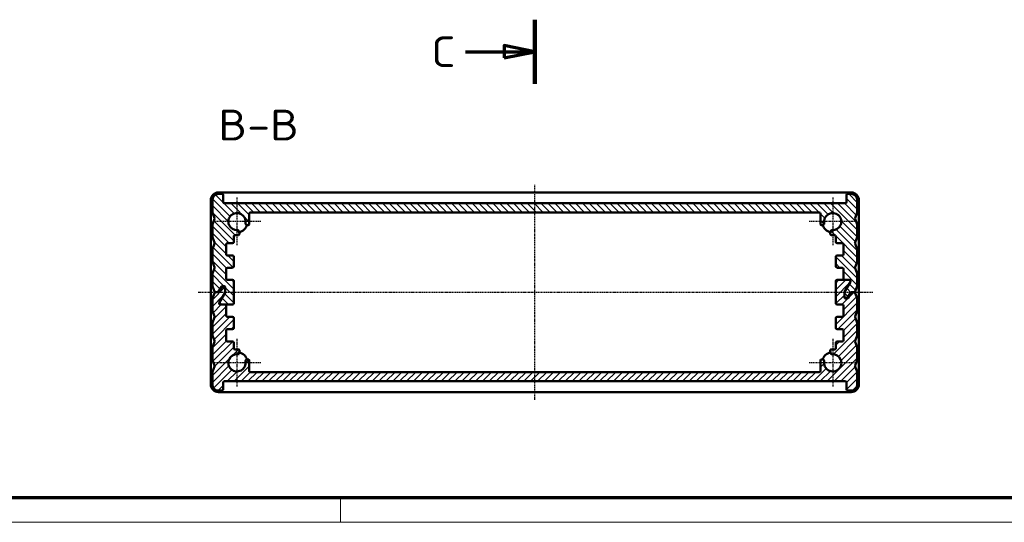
# Model space of a CAD drawing. Header units: millimetres. Extents: x 1 to 593, y 1 to 419.
# Tile 2 of 5: x 161 to 321, y 1 to 83. Entities that reach past the tile are written whole.
import ezdxf

# ---------------------------------------------------------------- set-up
doc = ezdxf.new("R2010")
doc.units = ezdxf.units.MM
doc.linetypes.add('CHAIN', pattern=[0.3543, 0.2362, -0.0295, 0.0591, -0.0295])
doc.linetypes.add('DASH_DOT', pattern=[0.37, 0.24, -0.06, 0.01, -0.06])
doc.layers.get('0').update_dxf_attribs({"lineweight": 25})
for name, color, linetype, lineweight in [('Mittellinie (ISO)', 1, 'DASH_DOT', 25), ('Mittelpunktmarkierung (ISO)', 1, 'DASH_DOT', 25), ('Rahmen (ISO)', 7, 'Continuous', 70), ('Schnittlinie (ISO)', 3, 'CHAIN', 70), ('Schraffur (ISO)', 1, 'Continuous', 18), ('Sichtbar (ISO)', 7, 'Continuous', 50), ('Symbol (ISO)', 1, 'Continuous', 25)]:
    doc.layers.add(name, color=color, linetype=linetype, lineweight=lineweight)
doc.styles.add('5', font='isocpeur.ttf', dxfattribs={"width": 1.1})

# ---------------------------------------------------------------- blocks, each defined once
blk = doc.blocks.new('2DTransSchnitt1')
at = {"layer": 'Schnittlinie (ISO)', "linetype": 'Continuous', "lineweight": 140}
blk.add_line((244.65, 82.82), (244.65, 72.38), dxfattribs=at)
at = {"layer": 'Schnittlinie (ISO)', "linetype": 'Continuous'}
for p, q in [((244.65, 77.6), (239.65, 78.6)), ((239.65, 78.6), (239.65, 76.6)), ((233.37, 77.6), (239.65, 77.6)), ((239.65, 77.6), (244.65, 77.6)), ((239.65, 76.6), (244.65, 77.6))]:
    blk.add_line(p, q, dxfattribs=at)
at = {"layer": 'Schnittlinie (ISO)', "linetype": 'Continuous', "flags": 128}
blk.add_lwpolyline([(239.65, 76.6), (244.65, 77.6), (239.65, 78.6), (239.65, 76.6)], dxfattribs=at)
at = {"layer": 'Schnittlinie (ISO)'}
blk.add_solid([(239.65, 76.6), (244.65, 77.6), (239.65, 78.6), (239.65, 76.6)], dxfattribs=at)
at = {"layer": 'Schnittlinie (ISO)', "insert": (227.78, 75.1), "char_height": 5, "attachment_point": 7, "style": '5'}
blk.add_mtext('C', dxfattribs=at)
blk = doc.blocks.new('Ränder Bopla-A2-Rahmen')
at = {"layer": 'Rahmen (ISO)', "color": 91, "lineweight": 70}
blk.add_line((589, 5), (20, 5), dxfattribs=at)
at = {"layer": 'Rahmen (ISO)', "color": 1, "lineweight": 18}
for p, q in [((213, 5), (213, 1)), ((1, 1), (593, 1))]:
    blk.add_line(p, q, dxfattribs=at)

msp = doc.modelspace()

# ---------------------------------------------------------------- hatches: boundary and pattern name
at = {"layer": 'Schraffur (ISO)'}
h = msp.add_hatch(dxfattribs=at)
h.set_pattern_fill('ANSI31', color=256, scale=6.35, angle=90.000210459, style=0)
h.set_pattern_definition([(135.0002, (0, 0), (-0.561264, -0.561268), [])])
edge = h.paths.add_edge_path()
edge.add_ellipse((293.8467315, 44.2500894), major_axis=(0, 0.2), ratio=1, start_angle=0, end_angle=90)
edge.add_line((293.6467315, 44.2500894), (293.6467315, 42.6500894))
edge.add_ellipse((293.8467315, 42.6500894), major_axis=(-0.2, 0), ratio=1, start_angle=0, end_angle=90)
edge.add_line((293.8467315, 42.4500894), (294.6967315, 42.4500894))
edge.add_ellipse((294.6967315, 42.2500894), major_axis=(0, 0.2), ratio=1, start_angle=270, end_angle=360, ccw=False)
edge.add_line((294.8967315, 42.2500894), (294.8967315, 40.6500894))
edge.add_ellipse((295.0967315, 40.6500894), major_axis=(-0.2, 0), ratio=1, start_angle=0, end_angle=90)
edge.add_line((295.0967315, 40.4500894), (295.8550219, 40.4500894))
edge.add_ellipse((295.8550219, 40.2500894), major_axis=(0, 0.2), ratio=1, start_angle=240, end_angle=360, ccw=False)
edge.add_line((296.028227, 40.1500894), (295.0735264, 38.4964995))
edge.add_ellipse((295.2467315, 38.3964995), major_axis=(-0.1732051, 0.1), ratio=1, start_angle=0, end_angle=30)
edge.add_line((295.0467315, 38.3964995), (295.0467315, 37.7500894))
edge.add_ellipse((295.2467315, 37.7500894), major_axis=(-0.2, 0), ratio=1, start_angle=0, end_angle=90)
edge.add_line((295.2467315, 37.5500894), (295.4508767, 37.5500894))
edge.add_ellipse((295.4508767, 37.7500894), major_axis=(0, -0.2), ratio=1, start_angle=0, end_angle=60)
edge.add_line((295.6240818, 37.6500894), (296.028227, 38.3500894))
edge.add_ellipse((296.201432, 38.2500894), major_axis=(-0.1732051, 0.1), ratio=1, start_angle=300, end_angle=360, ccw=False)
edge.add_line((296.201432, 38.4500894), (296.3169021, 38.4500894))
edge.add_line((296.3169021, 38.4500894), (296.6113249, 38.4500894))
edge.add_ellipse((296.6113249, 38.6500894), major_axis=(0, -0.2), ratio=1, start_angle=0, end_angle=68.198590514)
edge.add_line((296.7970203, 38.5758112), (297.1324268, 39.4143277))
edge.add_ellipse((296.9467315, 39.4886059), major_axis=(0.1856953, -0.0742781), ratio=1, start_angle=0, end_angle=21.801409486)
edge.add_line((297.1467315, 39.4886059), (297.1467315, 41.4115729))
edge.add_ellipse((296.9467315, 41.4115729), major_axis=(0.2, 0), ratio=1, start_angle=0, end_angle=21.801409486)
edge.add_line((297.1324268, 41.485851), (296.7764428, 42.3758112))
edge.add_ellipse((296.9621381, 42.4500894), major_axis=(-0.1856953, -0.0742781), ratio=1, start_angle=316.397181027, end_angle=360, ccw=False)
edge.add_line((296.7764428, 42.5243675), (297.1324268, 43.4143277))
edge.add_ellipse((296.9467315, 43.4886059), major_axis=(0.1856953, -0.0742781), ratio=1, start_angle=0, end_angle=21.801409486)
edge.add_line((297.1467315, 43.4886059), (297.1467315, 45.4115729))
edge.add_ellipse((296.9467315, 45.4115729), major_axis=(0.2, 0), ratio=1, start_angle=0, end_angle=21.801409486)
edge.add_line((297.1324268, 45.485851), (296.7764428, 46.3758112))
edge.add_ellipse((296.9621381, 46.4500894), major_axis=(-0.1856953, -0.0742781), ratio=1, start_angle=316.397181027, end_angle=360, ccw=False)
edge.add_line((296.7764428, 46.5243675), (297.1324268, 47.4143277))
edge.add_ellipse((296.9467315, 47.4886059), major_axis=(0.1856953, -0.0742781), ratio=1, start_angle=0, end_angle=21.801409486)
edge.add_line((297.1467315, 47.4886059), (297.1467315, 49.4115729))
edge.add_ellipse((296.9467315, 49.4115729), major_axis=(0.2, 0), ratio=1, start_angle=0, end_angle=21.801409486)
edge.add_line((297.1324268, 49.485851), (296.7764428, 50.3758112))
edge.add_ellipse((296.9621381, 50.4500894), major_axis=(-0.1856953, -0.0742781), ratio=1, start_angle=316.397181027, end_angle=360, ccw=False)
edge.add_line((296.7764428, 50.5243675), (297.1324268, 51.4143277))
edge.add_ellipse((296.9467315, 51.4886059), major_axis=(0.1856953, -0.0742781), ratio=1, start_angle=0, end_angle=21.801409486)
edge.add_line((297.1467315, 51.4886059), (297.1467315, 53.4500894))
edge.add_ellipse((296.1467315, 53.4500894), major_axis=(1, 0), ratio=1, start_angle=0, end_angle=90)
edge.add_line((296.1467315, 54.4500894), (295.5967315, 54.4500894))
edge.add_ellipse((295.5967315, 54.2500894), major_axis=(0, 0.2), ratio=1, start_angle=0, end_angle=90)
edge.add_line((295.3967315, 54.2500894), (295.3967315, 53.1500894))
edge.add_ellipse((295.1967315, 53.1500894), major_axis=(0.2, 0), ratio=1, start_angle=270, end_angle=360, ccw=False)
edge.add_line((295.1967315, 52.9500894), (194.0967315, 52.9500894))
edge.add_ellipse((194.0967315, 53.1500894), major_axis=(0, -0.2), ratio=1, start_angle=270, end_angle=360, ccw=False)
edge.add_line((193.8967315, 53.1500894), (193.8967315, 54.2500894))
edge.add_ellipse((193.6967315, 54.2500894), major_axis=(0.2, 0), ratio=1, start_angle=0, end_angle=90)
edge.add_line((193.6967315, 54.4500894), (193.1467315, 54.4500894))
edge.add_ellipse((193.1467315, 53.4500894), major_axis=(0, 1), ratio=1, start_angle=0, end_angle=90)
edge.add_line((192.1467315, 53.4500894), (192.1467315, 51.4886059))
edge.add_ellipse((192.3467315, 51.4886059), major_axis=(-0.2, 0), ratio=1, start_angle=0, end_angle=21.801409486)
edge.add_line((192.1610362, 51.4143277), (192.5170203, 50.5243675))
edge.add_ellipse((192.3313249, 50.4500894), major_axis=(0.1856953, 0.0742781), ratio=1, start_angle=316.397181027, end_angle=360, ccw=False)
edge.add_line((192.5170203, 50.3758112), (192.1610362, 49.485851))
edge.add_ellipse((192.3467315, 49.4115729), major_axis=(-0.1856953, 0.0742781), ratio=1, start_angle=0, end_angle=21.801409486)
edge.add_line((192.1467315, 49.4115729), (192.1467315, 47.4886059))
edge.add_ellipse((192.3467315, 47.4886059), major_axis=(-0.2, 0), ratio=1, start_angle=0, end_angle=21.801409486)
edge.add_line((192.1610362, 47.4143277), (192.5170203, 46.5243675))
edge.add_ellipse((192.3313249, 46.4500894), major_axis=(0.1856953, 0.0742781), ratio=1, start_angle=316.397181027, end_angle=360, ccw=False)
edge.add_line((192.5170203, 46.3758112), (192.1610362, 45.485851))
edge.add_ellipse((192.3467315, 45.4115729), major_axis=(-0.1856953, 0.0742781), ratio=1, start_angle=0, end_angle=21.801409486)
edge.add_line((192.1467315, 45.4115729), (192.1467315, 43.4886059))
edge.add_ellipse((192.3467315, 43.4886059), major_axis=(-0.2, 0), ratio=1, start_angle=0, end_angle=21.801409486)
edge.add_line((192.1610362, 43.4143277), (192.5170203, 42.5243675))
edge.add_ellipse((192.3313249, 42.4500894), major_axis=(0.1856953, 0.0742781), ratio=1, start_angle=316.397181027, end_angle=360, ccw=False)
edge.add_line((192.5170203, 42.3758112), (192.1610362, 41.485851))
edge.add_ellipse((192.3467315, 41.4115729), major_axis=(-0.1856953, 0.0742781), ratio=1, start_angle=0, end_angle=21.801409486)
edge.add_line((192.1467315, 41.4115729), (192.1467315, 39.4886059))
edge.add_ellipse((192.3467315, 39.4886059), major_axis=(-0.2, 0), ratio=1, start_angle=0, end_angle=21.801409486)
edge.add_line((192.1610362, 39.4143277), (192.4964428, 38.5758112))
edge.add_ellipse((192.6821381, 38.6500894), major_axis=(-0.1856953, -0.0742781), ratio=1, start_angle=0, end_angle=68.198590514)
edge.add_line((192.6821381, 38.4500894), (192.9765609, 38.4500894))
edge.add_ellipse((192.9765609, 38.6500894), major_axis=(0, -0.2), ratio=1, start_angle=0, end_angle=60)
edge.add_line((193.149766, 38.5500894), (193.6116462, 39.3500894))
edge.add_ellipse((193.7848513, 39.2500894), major_axis=(-0.1732051, 0.1), ratio=1, start_angle=300, end_angle=360, ccw=False)
edge.add_line((193.7848513, 39.4500894), (194.0467315, 39.4500894))
edge.add_ellipse((194.0467315, 39.2500894), major_axis=(0, 0.2), ratio=1, start_angle=270, end_angle=360, ccw=False)
edge.add_line((194.2467315, 39.2500894), (194.2467315, 39.1500894))
edge.add_line((194.2467315, 39.1500894), (194.2467315, 38.5036792))
edge.add_ellipse((194.0467315, 38.5036792), major_axis=(0.2, 0), ratio=1, start_angle=330, end_angle=360, ccw=False)
edge.add_line((194.2199366, 38.4036792), (193.2652361, 36.7500894))
edge.add_ellipse((193.4384411, 36.6500894), major_axis=(-0.1732051, 0.1), ratio=1, start_angle=0, end_angle=120)
edge.add_line((193.4384411, 36.4500894), (194.1967315, 36.4500894))
edge.add_line((194.1967315, 36.4500894), (195.4467315, 36.4500894))
edge.add_ellipse((195.4467315, 36.6500894), major_axis=(0, -0.2), ratio=1, start_angle=0, end_angle=90)
edge.add_line((195.6467315, 36.6500894), (195.6467315, 40.2500894))
edge.add_ellipse((195.4467315, 40.2500894), major_axis=(0.2, 0), ratio=1, start_angle=0, end_angle=90)
edge.add_line((195.4467315, 40.4500894), (194.5967315, 40.4500894))
edge.add_ellipse((194.5967315, 40.6500894), major_axis=(0, -0.2), ratio=1, start_angle=270, end_angle=360, ccw=False)
edge.add_line((194.3967315, 40.6500894), (194.3967315, 42.2500894))
edge.add_ellipse((194.5967315, 42.2500894), major_axis=(-0.2, 0), ratio=1, start_angle=270, end_angle=360, ccw=False)
edge.add_line((194.5967315, 42.4500894), (195.4467315, 42.4500894))
edge.add_ellipse((195.4467315, 42.6500894), major_axis=(0, -0.2), ratio=1, start_angle=0, end_angle=90)
edge.add_line((195.6467315, 42.6500894), (195.6467315, 44.2500894))
edge.add_ellipse((195.4467315, 44.2500894), major_axis=(0.2, 0), ratio=1, start_angle=0, end_angle=90)
edge.add_line((195.4467315, 44.4500894), (194.5967315, 44.4500894))
edge.add_ellipse((194.5967315, 44.6500894), major_axis=(0, -0.2), ratio=1, start_angle=270, end_angle=360, ccw=False)
edge.add_line((194.3967315, 44.6500894), (194.3967315, 46.2500894))
edge.add_ellipse((194.5967315, 46.2500894), major_axis=(-0.2, 0), ratio=1, start_angle=270, end_angle=360, ccw=False)
edge.add_line((194.5967315, 46.4500894), (195.4467315, 46.4500894))
edge.add_ellipse((195.4467315, 46.6500894), major_axis=(0, -0.2), ratio=1, start_angle=0, end_angle=90)
edge.add_line((195.6467315, 46.6500894), (195.6467315, 47.5500894))
edge.add_ellipse((195.8467315, 47.5500894), major_axis=(-0.2, 0), ratio=1, start_angle=270, end_angle=360, ccw=False)
edge.add_line((195.8467315, 47.7500894), (196.3771618, 47.7500894))
edge.add_ellipse((196.3771618, 47.9500894), major_axis=(0, -0.2), ratio=1, start_angle=0, end_angle=102.273689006)
edge.add_line((196.5725904, 47.9926057), (196.4841945, 48.3989225))
edge.add_ellipse((196.2887658, 48.3564061), major_axis=(0.1954287, 0.0425163), ratio=1, start_angle=0, end_angle=82.819244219)
edge.add_ellipse((196.1467315, 49.9500894), major_axis=(0.12428, -1.3944728), ratio=1, start_angle=74.361511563, end_angle=360, ccw=False)
edge.add_ellipse((197.719707, 49.6572618), major_axis=(-0.1966219, 0.0366034), ratio=1, start_angle=0, end_angle=82.819244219)
edge.add_line((197.6588129, 49.4667574), (197.8858374, 49.3941898))
edge.add_ellipse((197.9467315, 49.5846942), major_axis=(-0.0608941, -0.1905044), ratio=1, start_angle=0, end_angle=107.726310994)
edge.add_line((198.1467315, 49.5846942), (198.1467315, 51.2500894))
edge.add_ellipse((198.3467315, 51.2500894), major_axis=(-0.2, 0), ratio=1, start_angle=270, end_angle=360, ccw=False)
edge.add_line((198.3467315, 51.4500894), (290.9467315, 51.4500894))
edge.add_ellipse((290.9467315, 51.2500894), major_axis=(0, 0.2), ratio=1, start_angle=270, end_angle=360, ccw=False)
edge.add_line((291.1467315, 51.2500894), (291.1467315, 49.5846942))
edge.add_ellipse((291.3467315, 49.5846942), major_axis=(-0.2, 0), ratio=1, start_angle=0, end_angle=107.726310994)
edge.add_line((291.4076256, 49.3941898), (291.6346501, 49.4667574))
edge.add_ellipse((291.573756, 49.6572618), major_axis=(0.0608941, -0.1905044), ratio=1, start_angle=0, end_angle=82.819244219)
edge.add_ellipse((293.1467315, 49.9500894), major_axis=(-1.3763536, -0.2562241), ratio=1, start_angle=74.361511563, end_angle=360, ccw=False)
edge.add_ellipse((293.0046972, 48.3564061), major_axis=(0.0177543, 0.1992104), ratio=1, start_angle=0, end_angle=82.819244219)
edge.add_line((292.8092685, 48.3989225), (292.7208726, 47.9926057))
edge.add_ellipse((292.9163013, 47.9500894), major_axis=(-0.1954287, 0.0425163), ratio=1, start_angle=0, end_angle=102.273689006)
edge.add_line((292.9163013, 47.7500894), (293.4467315, 47.7500894))
edge.add_ellipse((293.4467315, 47.5500894), major_axis=(0, 0.2), ratio=1, start_angle=270, end_angle=360, ccw=False)
edge.add_line((293.6467315, 47.5500894), (293.6467315, 46.6500894))
edge.add_ellipse((293.8467315, 46.6500894), major_axis=(-0.2, 0), ratio=1, start_angle=0, end_angle=90)
edge.add_line((293.8467315, 46.4500894), (294.6967315, 46.4500894))
edge.add_ellipse((294.6967315, 46.2500894), major_axis=(0, 0.2), ratio=1, start_angle=270, end_angle=360, ccw=False)
edge.add_line((294.8967315, 46.2500894), (294.8967315, 44.6500894))
edge.add_ellipse((294.6967315, 44.6500894), major_axis=(0.2, 0), ratio=1, start_angle=270, end_angle=360, ccw=False)
edge.add_line((294.6967315, 44.4500894), (293.8467315, 44.4500894))
h = msp.add_hatch(dxfattribs=at)
h.set_pattern_fill('ANSI31', color=256, scale=6.35, style=0)
h.set_pattern_definition([(45, (0, 0), (-0.561266, 0.561266), [])])
edge = h.paths.add_edge_path()
edge.add_ellipse((195.4467315, 32.6500894), major_axis=(0, -0.2), ratio=1, start_angle=0, end_angle=90)
edge.add_line((195.6467315, 32.6500894), (195.6467315, 34.2500894))
edge.add_ellipse((195.4467315, 34.2500894), major_axis=(0.2, 0), ratio=1, start_angle=0, end_angle=90)
edge.add_line((195.4467315, 34.4500894), (194.5967315, 34.4500894))
edge.add_ellipse((194.5967315, 34.6500894), major_axis=(0, -0.2), ratio=1, start_angle=270, end_angle=360, ccw=False)
edge.add_line((194.3967315, 34.6500894), (194.3967315, 36.2500894))
edge.add_ellipse((194.1967315, 36.2500894), major_axis=(0.2, 0), ratio=1, start_angle=0, end_angle=90)
edge.add_line((194.1967315, 36.4500894), (193.4384411, 36.4500894))
edge.add_ellipse((193.4384411, 36.6500894), major_axis=(0, -0.2), ratio=1, start_angle=240, end_angle=360, ccw=False)
edge.add_line((193.2652361, 36.7500894), (194.2199366, 38.4036792))
edge.add_ellipse((194.0467315, 38.5036792), major_axis=(0.1732051, -0.1), ratio=1, start_angle=0, end_angle=30)
edge.add_line((194.2467315, 38.5036792), (194.2467315, 39.1500894))
edge.add_ellipse((194.0467315, 39.1500894), major_axis=(0.2, 0), ratio=1, start_angle=0, end_angle=90)
edge.add_line((194.0467315, 39.3500894), (193.8425863, 39.3500894))
edge.add_ellipse((193.8425863, 39.1500894), major_axis=(0, 0.2), ratio=1, start_angle=0, end_angle=60)
edge.add_line((193.6693812, 39.2500894), (193.2652361, 38.5500894))
edge.add_ellipse((193.092031, 38.6500894), major_axis=(0.1732051, -0.1), ratio=1, start_angle=300, end_angle=360, ccw=False)
edge.add_line((193.092031, 38.4500894), (192.9765609, 38.4500894))
edge.add_line((192.9765609, 38.4500894), (192.6821381, 38.4500894))
edge.add_ellipse((192.6821381, 38.2500894), major_axis=(0, 0.2), ratio=1, start_angle=0, end_angle=68.198590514)
edge.add_line((192.4964428, 38.3243675), (192.1610362, 37.485851))
edge.add_ellipse((192.3467315, 37.4115729), major_axis=(-0.1856953, 0.0742781), ratio=1, start_angle=0, end_angle=21.801409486)
edge.add_line((192.1467315, 37.4115729), (192.1467315, 35.4886059))
edge.add_ellipse((192.3467315, 35.4886059), major_axis=(-0.2, 0), ratio=1, start_angle=0, end_angle=21.801409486)
edge.add_line((192.1610362, 35.4143277), (192.5170203, 34.5243675))
edge.add_ellipse((192.3313249, 34.4500894), major_axis=(0.1856953, 0.0742781), ratio=1, start_angle=316.397181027, end_angle=360, ccw=False)
edge.add_line((192.5170203, 34.3758112), (192.1610362, 33.485851))
edge.add_ellipse((192.3467315, 33.4115729), major_axis=(-0.1856953, 0.0742781), ratio=1, start_angle=0, end_angle=21.801409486)
edge.add_line((192.1467315, 33.4115729), (192.1467315, 31.4886059))
edge.add_ellipse((192.3467315, 31.4886059), major_axis=(-0.2, 0), ratio=1, start_angle=0, end_angle=21.801409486)
edge.add_line((192.1610362, 31.4143277), (192.5170203, 30.5243675))
edge.add_ellipse((192.3313249, 30.4500894), major_axis=(0.1856953, 0.0742781), ratio=1, start_angle=316.397181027, end_angle=360, ccw=False)
edge.add_line((192.5170203, 30.3758112), (192.1610362, 29.485851))
edge.add_ellipse((192.3467315, 29.4115729), major_axis=(-0.1856953, 0.0742781), ratio=1, start_angle=0, end_angle=21.801409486)
edge.add_line((192.1467315, 29.4115729), (192.1467315, 27.4886059))
edge.add_ellipse((192.3467315, 27.4886059), major_axis=(-0.2, 0), ratio=1, start_angle=0, end_angle=21.801409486)
edge.add_line((192.1610362, 27.4143277), (192.5170203, 26.5243675))
edge.add_ellipse((192.3313249, 26.4500894), major_axis=(0.1856953, 0.0742781), ratio=1, start_angle=316.397181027, end_angle=360, ccw=False)
edge.add_line((192.5170203, 26.3758112), (192.1610362, 25.485851))
edge.add_ellipse((192.3467315, 25.4115729), major_axis=(-0.1856953, 0.0742781), ratio=1, start_angle=0, end_angle=21.801409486)
edge.add_line((192.1467315, 25.4115729), (192.1467315, 23.4500894))
edge.add_ellipse((193.1467315, 23.4500894), major_axis=(-1, 0), ratio=1, start_angle=0, end_angle=90)
edge.add_line((193.1467315, 22.4500894), (193.6967315, 22.4500894))
edge.add_ellipse((193.6967315, 22.6500894), major_axis=(0, -0.2), ratio=1, start_angle=0, end_angle=90)
edge.add_line((193.8967315, 22.6500894), (193.8967315, 23.7500894))
edge.add_ellipse((194.0967315, 23.7500894), major_axis=(-0.2, 0), ratio=1, start_angle=270, end_angle=360, ccw=False)
edge.add_line((194.0967315, 23.9500894), (295.1967315, 23.9500894))
edge.add_ellipse((295.1967315, 23.7500894), major_axis=(0, 0.2), ratio=1, start_angle=270, end_angle=360, ccw=False)
edge.add_line((295.3967315, 23.7500894), (295.3967315, 22.6500894))
edge.add_ellipse((295.5967315, 22.6500894), major_axis=(-0.2, 0), ratio=1, start_angle=0, end_angle=90)
edge.add_line((295.5967315, 22.4500894), (296.1467315, 22.4500894))
edge.add_ellipse((296.1467315, 23.4500894), major_axis=(0, -1), ratio=1, start_angle=0, end_angle=90)
edge.add_line((297.1467315, 23.4500894), (297.1467315, 25.4115729))
edge.add_ellipse((296.9467315, 25.4115729), major_axis=(0.2, 0), ratio=1, start_angle=0, end_angle=21.801409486)
edge.add_line((297.1324268, 25.485851), (296.7764428, 26.3758112))
edge.add_ellipse((296.9621381, 26.4500894), major_axis=(-0.1856953, -0.0742781), ratio=1, start_angle=316.397181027, end_angle=360, ccw=False)
edge.add_line((296.7764428, 26.5243675), (297.1324268, 27.4143277))
edge.add_ellipse((296.9467315, 27.4886059), major_axis=(0.1856953, -0.0742781), ratio=1, start_angle=0, end_angle=21.801409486)
edge.add_line((297.1467315, 27.4886059), (297.1467315, 29.4115729))
edge.add_ellipse((296.9467315, 29.4115729), major_axis=(0.2, 0), ratio=1, start_angle=0, end_angle=21.801409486)
edge.add_line((297.1324268, 29.485851), (296.7764428, 30.3758112))
edge.add_ellipse((296.9621381, 30.4500894), major_axis=(-0.1856953, -0.0742781), ratio=1, start_angle=316.397181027, end_angle=360, ccw=False)
edge.add_line((296.7764428, 30.5243675), (297.1324268, 31.4143277))
edge.add_ellipse((296.9467315, 31.4886059), major_axis=(0.1856953, -0.0742781), ratio=1, start_angle=0, end_angle=21.801409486)
edge.add_line((297.1467315, 31.4886059), (297.1467315, 33.4115729))
edge.add_ellipse((296.9467315, 33.4115729), major_axis=(0.2, 0), ratio=1, start_angle=0, end_angle=21.801409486)
edge.add_line((297.1324268, 33.485851), (296.7764428, 34.3758112))
edge.add_ellipse((296.9621381, 34.4500894), major_axis=(-0.1856953, -0.0742781), ratio=1, start_angle=316.397181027, end_angle=360, ccw=False)
edge.add_line((296.7764428, 34.5243675), (297.1324268, 35.4143277))
edge.add_ellipse((296.9467315, 35.4886059), major_axis=(0.1856953, -0.0742781), ratio=1, start_angle=0, end_angle=21.801409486)
edge.add_line((297.1467315, 35.4886059), (297.1467315, 37.4115729))
edge.add_ellipse((296.9467315, 37.4115729), major_axis=(0.2, 0), ratio=1, start_angle=0, end_angle=21.801409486)
edge.add_line((297.1324268, 37.485851), (296.7970203, 38.3243675))
edge.add_ellipse((296.6113249, 38.2500894), major_axis=(0.1856953, 0.0742781), ratio=1, start_angle=0, end_angle=68.198590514)
edge.add_line((296.6113249, 38.4500894), (296.3169021, 38.4500894))
edge.add_ellipse((296.3169021, 38.2500894), major_axis=(0, 0.2), ratio=1, start_angle=0, end_angle=60)
edge.add_line((296.143697, 38.3500894), (295.6818168, 37.5500894))
edge.add_ellipse((295.5086117, 37.6500894), major_axis=(0.1732051, -0.1), ratio=1, start_angle=300, end_angle=360, ccw=False)
edge.add_line((295.5086117, 37.4500894), (295.2467315, 37.4500894))
edge.add_ellipse((295.2467315, 37.6500894), major_axis=(0, -0.2), ratio=1, start_angle=270, end_angle=360, ccw=False)
edge.add_line((295.0467315, 37.6500894), (295.0467315, 37.7500894))
edge.add_line((295.0467315, 37.7500894), (295.0467315, 38.3964995))
edge.add_ellipse((295.2467315, 38.3964995), major_axis=(-0.2, 0), ratio=1, start_angle=330, end_angle=360, ccw=False)
edge.add_line((295.0735264, 38.4964995), (296.028227, 40.1500894))
edge.add_ellipse((295.8550219, 40.2500894), major_axis=(0.1732051, -0.1), ratio=1, start_angle=0, end_angle=120)
edge.add_line((295.8550219, 40.4500894), (295.0967315, 40.4500894))
edge.add_line((295.0967315, 40.4500894), (293.8467315, 40.4500894))
edge.add_ellipse((293.8467315, 40.2500894), major_axis=(0, 0.2), ratio=1, start_angle=0, end_angle=90)
edge.add_line((293.6467315, 40.2500894), (293.6467315, 36.6500894))
edge.add_ellipse((293.8467315, 36.6500894), major_axis=(-0.2, 0), ratio=1, start_angle=0, end_angle=90)
edge.add_line((293.8467315, 36.4500894), (294.6967315, 36.4500894))
edge.add_ellipse((294.6967315, 36.2500894), major_axis=(0, 0.2), ratio=1, start_angle=270, end_angle=360, ccw=False)
edge.add_line((294.8967315, 36.2500894), (294.8967315, 34.6500894))
edge.add_ellipse((294.6967315, 34.6500894), major_axis=(0.2, 0), ratio=1, start_angle=270, end_angle=360, ccw=False)
edge.add_line((294.6967315, 34.4500894), (293.8467315, 34.4500894))
edge.add_ellipse((293.8467315, 34.2500894), major_axis=(0, 0.2), ratio=1, start_angle=0, end_angle=90)
edge.add_line((293.6467315, 34.2500894), (293.6467315, 32.6500894))
edge.add_ellipse((293.8467315, 32.6500894), major_axis=(-0.2, 0), ratio=1, start_angle=0, end_angle=90)
edge.add_line((293.8467315, 32.4500894), (294.6967315, 32.4500894))
edge.add_ellipse((294.6967315, 32.2500894), major_axis=(0, 0.2), ratio=1, start_angle=270, end_angle=360, ccw=False)
edge.add_line((294.8967315, 32.2500894), (294.8967315, 30.6500894))
edge.add_ellipse((294.6967315, 30.6500894), major_axis=(0.2, 0), ratio=1, start_angle=270, end_angle=360, ccw=False)
edge.add_line((294.6967315, 30.4500894), (293.8467315, 30.4500894))
edge.add_ellipse((293.8467315, 30.2500894), major_axis=(0, 0.2), ratio=1, start_angle=0, end_angle=90)
edge.add_line((293.6467315, 30.2500894), (293.6467315, 29.3500894))
edge.add_ellipse((293.4467315, 29.3500894), major_axis=(0.2, 0), ratio=1, start_angle=270, end_angle=360, ccw=False)
edge.add_line((293.4467315, 29.1500894), (292.9163013, 29.1500894))
edge.add_ellipse((292.9163013, 28.9500894), major_axis=(0, 0.2), ratio=1, start_angle=0, end_angle=102.273689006)
edge.add_line((292.7208726, 28.907573), (292.8092685, 28.5012563))
edge.add_ellipse((293.0046972, 28.5437726), major_axis=(-0.1954287, -0.0425163), ratio=1, start_angle=0, end_angle=82.819244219)
edge.add_ellipse((293.1467315, 26.9500894), major_axis=(-0.12428, 1.3944728), ratio=1, start_angle=74.361511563, end_angle=360, ccw=False)
edge.add_ellipse((291.573756, 27.242917), major_axis=(0.1966219, -0.0366034), ratio=1, start_angle=0, end_angle=82.819244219)
edge.add_line((291.6346501, 27.4334213), (291.4076256, 27.505989))
edge.add_ellipse((291.3467315, 27.3154846), major_axis=(0.0608941, 0.1905044), ratio=1, start_angle=0, end_angle=107.726310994)
edge.add_line((291.1467315, 27.3154846), (291.1467315, 25.6500894))
edge.add_ellipse((290.9467315, 25.6500894), major_axis=(0.2, 0), ratio=1, start_angle=270, end_angle=360, ccw=False)
edge.add_line((290.9467315, 25.4500894), (198.3467315, 25.4500894))
edge.add_ellipse((198.3467315, 25.6500894), major_axis=(0, -0.2), ratio=1, start_angle=270, end_angle=360, ccw=False)
edge.add_line((198.1467315, 25.6500894), (198.1467315, 27.3154846))
edge.add_ellipse((197.9467315, 27.3154846), major_axis=(0.2, 0), ratio=1, start_angle=0, end_angle=107.726310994)
edge.add_line((197.8858374, 27.505989), (197.6588129, 27.4334213))
edge.add_ellipse((197.719707, 27.242917), major_axis=(-0.0608941, 0.1905044), ratio=1, start_angle=0, end_angle=82.819244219)
edge.add_ellipse((196.1467315, 26.9500894), major_axis=(1.3763536, 0.2562241), ratio=1, start_angle=74.361511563, end_angle=360, ccw=False)
edge.add_ellipse((196.2887658, 28.5437726), major_axis=(-0.0177543, -0.1992104), ratio=1, start_angle=0, end_angle=82.819244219)
edge.add_line((196.4841945, 28.5012563), (196.5725904, 28.907573))
edge.add_ellipse((196.3771618, 28.9500894), major_axis=(0.1954287, -0.0425163), ratio=1, start_angle=0, end_angle=102.273689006)
edge.add_line((196.3771618, 29.1500894), (195.8467315, 29.1500894))
edge.add_ellipse((195.8467315, 29.3500894), major_axis=(0, -0.2), ratio=1, start_angle=270, end_angle=360, ccw=False)
edge.add_line((195.6467315, 29.3500894), (195.6467315, 30.2500894))
edge.add_ellipse((195.4467315, 30.2500894), major_axis=(0.2, 0), ratio=1, start_angle=0, end_angle=90)
edge.add_line((195.4467315, 30.4500894), (194.5967315, 30.4500894))
edge.add_ellipse((194.5967315, 30.6500894), major_axis=(0, -0.2), ratio=1, start_angle=270, end_angle=360, ccw=False)
edge.add_line((194.3967315, 30.6500894), (194.3967315, 32.2500894))
edge.add_ellipse((194.5967315, 32.2500894), major_axis=(-0.2, 0), ratio=1, start_angle=270, end_angle=360, ccw=False)
edge.add_line((194.5967315, 32.4500894), (195.4467315, 32.4500894))

# ---------------------------------------------------------------- linework, layer by layer
at = {"layer": 'Mittellinie (ISO)', "linetype": 'CHAIN'}
for p, q in [((244.6467315, 20.9500894), (244.6467315, 55.9500894)), ((189.847502, 38.4500894), (299.7265759, 38.4500894))]:
    msp.add_line(p, q, dxfattribs=at)
at = {"layer": 'Mittelpunktmarkierung (ISO)', "linetype": 'CHAIN'}
for p, q in [((196.1467315, 53.8500894), (196.1467315, 46.0500894)), ((293.1467315, 53.8500894), (293.1467315, 46.0500894)), ((200.0467315, 49.9500894), (192.2467315, 49.9500894)), ((297.0467315, 49.9500894), (289.2467315, 49.9500894)), ((196.1467315, 30.8500894), (196.1467315, 23.0500894)), ((293.1467315, 30.8500894), (293.1467315, 23.0500894)), ((200.0467315, 26.9500894), (192.2467315, 26.9500894)), ((297.0467315, 26.9500894), (289.2467315, 26.9500894))]:
    msp.add_line(p, q, dxfattribs=at)
at = {"layer": 'Sichtbar (ISO)'}
for p, q in [((193.1467315, 54.7000894), (296.1467315, 54.7000894)), ((191.8967315, 23.4500894), (191.8967315, 53.4500894)), ((192.1467315, 53.4500894), (192.1467315, 51.4886059)), ((193.6967315, 54.4500894), (193.1467315, 54.4500894)), ((193.8967315, 53.1500894), (193.8967315, 54.2500894)), ((295.1967315, 52.9500894), (194.0967315, 52.9500894)), ((295.3967315, 54.2500894), (295.3967315, 53.1500894)), ((296.1467315, 54.4500894), (295.5967315, 54.4500894)), ((297.1467315, 51.4886059), (297.1467315, 53.4500894)), ((297.3967315, 53.4500894), (297.3967315, 23.4500894)), ((192.1610362, 51.4143277), (192.5170203, 50.5243675)), ((198.3467315, 51.4500894), (290.9467315, 51.4500894)), ((296.7764428, 50.5243675), (297.1324268, 51.4143277)), ((192.5170203, 50.3758112), (192.1610362, 49.485851)), ((198.1467315, 49.5846942), (198.1467315, 51.2500894)), ((291.1467315, 51.2500894), (291.1467315, 49.5846942)), ((297.1324268, 49.485851), (296.7764428, 50.3758112)), ((192.1467315, 49.4115729), (192.1467315, 47.4886059)), ((196.5725904, 47.9926057), (196.4841945, 48.3989225)), ((197.6588129, 49.4667574), (197.8858374, 49.3941898)), ((291.4076256, 49.3941898), (291.6346501, 49.4667574)), ((292.8092685, 48.3989225), (292.7208726, 47.9926057)), ((297.1467315, 47.4886059), (297.1467315, 49.4115729)), ((192.1610362, 47.4143277), (192.5170203, 46.5243675)), ((195.6467315, 46.6500894), (195.6467315, 47.5500894)), ((195.8467315, 47.7500894), (196.3771618, 47.7500894)), ((292.9163013, 47.7500894), (293.4467315, 47.7500894)), ((293.6467315, 47.5500894), (293.6467315, 46.6500894)), ((296.7764428, 46.5243675), (297.1324268, 47.4143277)), ((192.1467315, 45.4115729), (192.1467315, 43.4886059)), ((192.5170203, 46.3758112), (192.1610362, 45.485851)), ((194.3967315, 44.6500894), (194.3967315, 46.2500894)), ((194.5967315, 46.4500894), (195.4467315, 46.4500894)), ((293.8467315, 46.4500894), (294.6967315, 46.4500894)), ((294.8967315, 46.2500894), (294.8967315, 44.6500894)), ((297.1324268, 45.485851), (296.7764428, 46.3758112)), ((297.1467315, 43.4886059), (297.1467315, 45.4115729)), ((192.1610362, 43.4143277), (192.5170203, 42.5243675)), ((195.4467315, 44.4500894), (194.5967315, 44.4500894)), ((195.6467315, 42.6500894), (195.6467315, 44.2500894)), ((293.6467315, 44.2500894), (293.6467315, 42.6500894)), ((294.6967315, 44.4500894), (293.8467315, 44.4500894)), ((296.7764428, 42.5243675), (297.1324268, 43.4143277)), ((192.5170203, 42.3758112), (192.1610362, 41.485851)), ((194.3967315, 40.6500894), (194.3967315, 42.2500894)), ((194.5967315, 42.4500894), (195.4467315, 42.4500894)), ((293.8467315, 42.4500894), (294.6967315, 42.4500894)), ((294.8967315, 42.2500894), (294.8967315, 40.6500894)), ((297.1324268, 41.485851), (296.7764428, 42.3758112)), ((192.1467315, 41.4115729), (192.1467315, 39.4886059)), ((195.4467315, 40.4500894), (194.5967315, 40.4500894)), ((195.6467315, 36.6500894), (195.6467315, 40.2500894)), ((293.6467315, 40.2500894), (293.6467315, 36.6500894)), ((295.8550219, 40.4500894), (293.8467315, 40.4500894)), ((295.0735264, 38.4964995), (296.028227, 40.1500894)), ((296.028227, 40.1500894), (295.0735264, 38.4964995)), ((295.0967315, 40.4500894), (295.8550219, 40.4500894)), ((297.1467315, 39.4886059), (297.1467315, 41.4115729)), ((192.1610362, 39.4143277), (192.4964428, 38.5758112)), ((193.149766, 38.5500894), (193.6116462, 39.3500894)), ((193.6693812, 39.2500894), (193.2652361, 38.5500894)), ((193.7848513, 39.4500894), (194.0467315, 39.4500894)), ((194.0467315, 39.3500894), (193.8425863, 39.3500894)), ((194.2467315, 39.2500894), (194.2467315, 38.5036792)), ((194.2467315, 38.5036792), (194.2467315, 39.1500894)), ((296.7970203, 38.5758112), (297.1324268, 39.4143277)), ((192.1467315, 37.4115729), (192.1467315, 35.4886059)), ((192.4964428, 38.3243675), (192.1610362, 37.485851)), ((193.092031, 38.4500894), (192.6821381, 38.4500894)), ((192.6821381, 38.4500894), (192.9765609, 38.4500894)), ((193.2652361, 36.7500894), (194.2199366, 38.4036792)), ((194.2199366, 38.4036792), (193.2652361, 36.7500894)), ((295.0467315, 37.6500894), (295.0467315, 38.3964995)), ((295.0467315, 38.3964995), (295.0467315, 37.7500894)), ((295.2467315, 37.5500894), (295.4508767, 37.5500894)), ((295.5086117, 37.4500894), (295.2467315, 37.4500894)), ((295.6240818, 37.6500894), (296.028227, 38.3500894)), ((296.143697, 38.3500894), (295.6818168, 37.5500894)), ((296.201432, 38.4500894), (296.6113249, 38.4500894)), ((296.6113249, 38.4500894), (296.3169021, 38.4500894)), ((297.1324268, 37.485851), (296.7970203, 38.3243675)), ((297.1467315, 35.4886059), (297.1467315, 37.4115729)), ((192.1610362, 35.4143277), (192.5170203, 34.5243675)), ((194.1967315, 36.4500894), (193.4384411, 36.4500894)), ((193.4384411, 36.4500894), (195.4467315, 36.4500894)), ((194.3967315, 34.6500894), (194.3967315, 36.2500894)), ((293.8467315, 36.4500894), (294.6967315, 36.4500894)), ((294.8967315, 36.2500894), (294.8967315, 34.6500894)), ((296.7764428, 34.5243675), (297.1324268, 35.4143277)), ((192.5170203, 34.3758112), (192.1610362, 33.485851)), ((195.4467315, 34.4500894), (194.5967315, 34.4500894)), ((195.6467315, 32.6500894), (195.6467315, 34.2500894)), ((293.6467315, 34.2500894), (293.6467315, 32.6500894)), ((294.6967315, 34.4500894), (293.8467315, 34.4500894)), ((297.1324268, 33.485851), (296.7764428, 34.3758112)), ((192.1467315, 33.4115729), (192.1467315, 31.4886059)), ((194.3967315, 30.6500894), (194.3967315, 32.2500894)), ((194.5967315, 32.4500894), (195.4467315, 32.4500894)), ((293.8467315, 32.4500894), (294.6967315, 32.4500894)), ((294.8967315, 32.2500894), (294.8967315, 30.6500894)), ((297.1467315, 31.4886059), (297.1467315, 33.4115729)), ((192.1610362, 31.4143277), (192.5170203, 30.5243675)), ((296.7764428, 30.5243675), (297.1324268, 31.4143277)), ((192.1467315, 29.4115729), (192.1467315, 27.4886059)), ((192.5170203, 30.3758112), (192.1610362, 29.485851)), ((195.4467315, 30.4500894), (194.5967315, 30.4500894)), ((195.6467315, 29.3500894), (195.6467315, 30.2500894)), ((196.3771618, 29.1500894), (195.8467315, 29.1500894)), ((196.4841945, 28.5012563), (196.5725904, 28.907573)), ((292.7208726, 28.907573), (292.8092685, 28.5012563)), ((293.4467315, 29.1500894), (292.9163013, 29.1500894)), ((293.6467315, 30.2500894), (293.6467315, 29.3500894)), ((294.6967315, 30.4500894), (293.8467315, 30.4500894)), ((297.1324268, 29.485851), (296.7764428, 30.3758112)), ((297.1467315, 27.4886059), (297.1467315, 29.4115729)), ((192.1610362, 27.4143277), (192.5170203, 26.5243675)), ((197.8858374, 27.505989), (197.6588129, 27.4334213)), ((198.1467315, 25.6500894), (198.1467315, 27.3154846)), ((291.1467315, 27.3154846), (291.1467315, 25.6500894)), ((291.6346501, 27.4334213), (291.4076256, 27.505989)), ((296.7764428, 26.5243675), (297.1324268, 27.4143277)), ((192.5170203, 26.3758112), (192.1610362, 25.485851)), ((297.1324268, 25.485851), (296.7764428, 26.3758112)), ((192.1467315, 25.4115729), (192.1467315, 23.4500894)), ((290.9467315, 25.4500894), (198.3467315, 25.4500894)), ((297.1467315, 23.4500894), (297.1467315, 25.4115729)), ((193.1467315, 22.4500894), (193.6967315, 22.4500894)), ((193.8967315, 22.6500894), (193.8967315, 23.7500894)), ((194.0967315, 23.9500894), (295.1967315, 23.9500894)), ((295.3967315, 23.7500894), (295.3967315, 22.6500894)), ((295.5967315, 22.4500894), (296.1467315, 22.4500894)), ((296.1467315, 22.2000894), (193.1467315, 22.2000894))]:
    msp.add_line(p, q, dxfattribs=at)
for centre, radius, start, end in [((193.1467315, 53.4500894), 1.25, 90, 180), ((296.1467315, 53.4500894), 1.25, 0, 90), ((193.1467315, 53.4500894), 1, 90, 180), ((193.6967315, 54.2500894), 0.2, 0, 90), ((194.0967315, 53.1500894), 0.2, 180, 270), ((295.1967315, 53.1500894), 0.2, 270, 0), ((295.5967315, 54.2500894), 0.2, 90, 180), ((296.1467315, 53.4500894), 1, 0, 90), ((192.3467315, 51.4886059), 0.2, 180, 201.801409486), ((196.1467315, 49.9500894), 1.4, 349.454444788, 275.092933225), ((198.3467315, 51.2500894), 0.2, 90, 180), ((290.9467315, 51.2500894), 0.2, 0, 90), ((293.1467315, 49.9500894), 1.4, 264.907066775, 190.545555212), ((296.9467315, 51.4886059), 0.2, 338.198590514, 0), ((192.3313249, 50.4500894), 0.2, 338.198590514, 21.801409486), ((197.719707, 49.6572618), 0.2, 169.454444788, 252.273689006), ((291.573756, 49.6572618), 0.2, 287.726310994, 10.545555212), ((296.9621381, 50.4500894), 0.2, 158.198590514, 201.801409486), ((192.3467315, 49.4115729), 0.2, 158.198590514, 180), ((196.2887658, 48.3564061), 0.2, 12.273689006, 95.092933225), ((196.1467315, 49.9500894), 1.75, 282.273689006, 342.273689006), ((197.9467315, 49.5846942), 0.2, 252.273689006, 0), ((291.3467315, 49.5846942), 0.2, 180, 287.726310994), ((293.1467315, 49.9500894), 1.75, 197.726310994, 257.726310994), ((293.0046972, 48.3564061), 0.2, 84.907066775, 167.726310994), ((296.9467315, 49.4115729), 0.2, 0, 21.801409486), ((192.3467315, 47.4886059), 0.2, 180, 201.801409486), ((192.3313249, 46.4500894), 0.2, 338.198590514, 21.801409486), ((195.4467315, 46.6500894), 0.2, 270, 0), ((195.8467315, 47.5500894), 0.2, 90, 180), ((196.3771618, 47.9500894), 0.2, 270, 12.273689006), ((292.9163013, 47.9500894), 0.2, 167.726310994, 270), ((293.4467315, 47.5500894), 0.2, 0, 90), ((293.8467315, 46.6500894), 0.2, 180, 270), ((296.9621381, 46.4500894), 0.2, 158.198590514, 201.801409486), ((296.9467315, 47.4886059), 0.2, 338.198590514, 0), ((192.3467315, 45.4115729), 0.2, 158.198590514, 180), ((194.5967315, 46.2500894), 0.2, 90, 180), ((294.6967315, 46.2500894), 0.2, 0, 90), ((296.9467315, 45.4115729), 0.2, 0, 21.801409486), ((192.3467315, 43.4886059), 0.2, 180, 201.801409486), ((194.5967315, 44.6500894), 0.2, 180, 270), ((195.4467315, 44.2500894), 0.2, 0, 90), ((293.8467315, 44.2500894), 0.2, 90, 180), ((294.6967315, 44.6500894), 0.2, 270, 0), ((296.9467315, 43.4886059), 0.2, 338.198590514, 0), ((192.3313249, 42.4500894), 0.2, 338.198590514, 21.801409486), ((194.5967315, 42.2500894), 0.2, 90, 180), ((195.4467315, 42.6500894), 0.2, 270, 0), ((293.8467315, 42.6500894), 0.2, 180, 270), ((294.6967315, 42.2500894), 0.2, 0, 90), ((296.9621381, 42.4500894), 0.2, 158.198590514, 201.801409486), ((192.3467315, 41.4115729), 0.2, 158.198590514, 180), ((194.5967315, 40.6500894), 0.2, 180, 270), ((195.4467315, 40.2500894), 0.2, 0, 90), ((293.8467315, 40.2500894), 0.2, 90, 180), ((295.0967315, 40.6500894), 0.2, 180, 270), ((295.8550219, 40.2500894), 0.2, 330, 90), ((295.8550219, 40.2500894), 0.2, 330, 90), ((296.9467315, 41.4115729), 0.2, 0, 21.801409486), ((192.3467315, 39.4886059), 0.2, 180, 201.801409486), ((192.6821381, 38.6500894), 0.2, 201.801409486, 270), ((192.9765609, 38.6500894), 0.2, 270, 330), ((193.092031, 38.6500894), 0.2, 270, 330), ((193.7848513, 39.2500894), 0.2, 90, 150), ((193.8425863, 39.1500894), 0.2, 90, 150), ((194.0467315, 39.2500894), 0.2, 0, 90), ((194.0467315, 39.1500894), 0.2, 0, 90), ((194.0467315, 38.5036792), 0.2, 330, 0), ((194.0467315, 38.5036792), 0.2, 330, 0), ((295.2467315, 38.3964995), 0.2, 150, 180), ((295.2467315, 38.3964995), 0.2, 150, 180), ((296.6113249, 38.6500894), 0.2, 270, 338.198590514), ((296.9467315, 39.4886059), 0.2, 338.198590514, 0), ((192.3467315, 37.4115729), 0.2, 158.198590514, 180), ((192.6821381, 38.2500894), 0.2, 90, 158.198590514), ((295.2467315, 37.7500894), 0.2, 180, 270), ((295.2467315, 37.6500894), 0.2, 180, 270), ((295.4508767, 37.7500894), 0.2, 270, 330), ((295.5086117, 37.6500894), 0.2, 270, 330), ((296.201432, 38.2500894), 0.2, 90, 150), ((296.3169021, 38.2500894), 0.2, 90, 150), ((296.6113249, 38.2500894), 0.2, 21.801409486, 90), ((296.9467315, 37.4115729), 0.2, 0, 21.801409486), ((192.3467315, 35.4886059), 0.2, 180, 201.801409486), ((193.4384411, 36.6500894), 0.2, 150, 270), ((193.4384411, 36.6500894), 0.2, 150, 270), ((194.1967315, 36.2500894), 0.2, 0, 90), ((195.4467315, 36.6500894), 0.2, 270, 0), ((293.8467315, 36.6500894), 0.2, 180, 270), ((294.6967315, 36.2500894), 0.2, 0, 90), ((296.9467315, 35.4886059), 0.2, 338.198590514, 0), ((192.3313249, 34.4500894), 0.2, 338.198590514, 21.801409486), ((194.5967315, 34.6500894), 0.2, 180, 270), ((195.4467315, 34.2500894), 0.2, 0, 90), ((293.8467315, 34.2500894), 0.2, 90, 180), ((294.6967315, 34.6500894), 0.2, 270, 0), ((296.9621381, 34.4500894), 0.2, 158.198590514, 201.801409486), ((192.3467315, 33.4115729), 0.2, 158.198590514, 180), ((194.5967315, 32.2500894), 0.2, 90, 180), ((195.4467315, 32.6500894), 0.2, 270, 0), ((293.8467315, 32.6500894), 0.2, 180, 270), ((294.6967315, 32.2500894), 0.2, 0, 90), ((296.9467315, 33.4115729), 0.2, 0, 21.801409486), ((192.3467315, 31.4886059), 0.2, 180, 201.801409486), ((192.3313249, 30.4500894), 0.2, 338.198590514, 21.801409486), ((194.5967315, 30.6500894), 0.2, 180, 270), ((294.6967315, 30.6500894), 0.2, 270, 0), ((296.9621381, 30.4500894), 0.2, 158.198590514, 201.801409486), ((296.9467315, 31.4886059), 0.2, 338.198590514, 0), ((192.3467315, 29.4115729), 0.2, 158.198590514, 180), ((195.4467315, 30.2500894), 0.2, 0, 90), ((195.8467315, 29.3500894), 0.2, 180, 270), ((196.3771618, 28.9500894), 0.2, 347.726310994, 90), ((292.9163013, 28.9500894), 0.2, 90, 192.273689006), ((293.4467315, 29.3500894), 0.2, 270, 0), ((293.8467315, 30.2500894), 0.2, 90, 180), ((296.9467315, 29.4115729), 0.2, 0, 21.801409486), ((192.3467315, 27.4886059), 0.2, 180, 201.801409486), ((196.1467315, 26.9500894), 1.4, 84.907066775, 10.545555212), ((196.2887658, 28.5437726), 0.2, 264.907066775, 347.726310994), ((196.1467315, 26.9500894), 1.75, 17.726310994, 77.726310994), ((197.719707, 27.242917), 0.2, 107.726310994, 190.545555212), ((197.9467315, 27.3154846), 0.2, 0, 107.726310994), ((291.3467315, 27.3154846), 0.2, 72.273689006, 180), ((293.1467315, 26.9500894), 1.75, 102.273689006, 162.273689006), ((291.573756, 27.242917), 0.2, 349.454444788, 72.273689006), ((293.1467315, 26.9500894), 1.4, 169.454444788, 95.092933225), ((293.0046972, 28.5437726), 0.2, 192.273689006, 275.092933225), ((296.9467315, 27.4886059), 0.2, 338.198590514, 0), ((192.3313249, 26.4500894), 0.2, 338.198590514, 21.801409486), ((198.3467315, 25.6500894), 0.2, 180, 270), ((290.9467315, 25.6500894), 0.2, 270, 0), ((296.9621381, 26.4500894), 0.2, 158.198590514, 201.801409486), ((192.3467315, 25.4115729), 0.2, 158.198590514, 180), ((296.9467315, 25.4115729), 0.2, 0, 21.801409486), ((193.1467315, 23.4500894), 1.25, 180, 270), ((193.1467315, 23.4500894), 1, 180, 270), ((193.6967315, 22.6500894), 0.2, 270, 0), ((194.0967315, 23.7500894), 0.2, 90, 180), ((295.1967315, 23.7500894), 0.2, 0, 90), ((295.5967315, 22.6500894), 0.2, 180, 270), ((296.1467315, 23.4500894), 1, 270, 0), ((296.1467315, 23.4500894), 1.25, 270, 0)]:
    msp.add_arc(centre, radius, start, end, dxfattribs=at)

# ---------------------------------------------------------------- block references
msp.add_blockref('Ränder Bopla-A2-Rahmen', (0, 0))
at = {"layer": 'Schnittlinie (ISO)'}
msp.add_blockref('2DTransSchnitt1', (0, 0), dxfattribs=at)

# ---------------------------------------------------------------- texts
at = {"layer": 'Symbol (ISO)', "color": 3, "insert": (193.1215208, 63.1693552), "char_height": 5, "attachment_point": 7, "style": '5'}
msp.add_mtext('B-B', dxfattribs=at)

doc.saveas('drawing.dxf')
